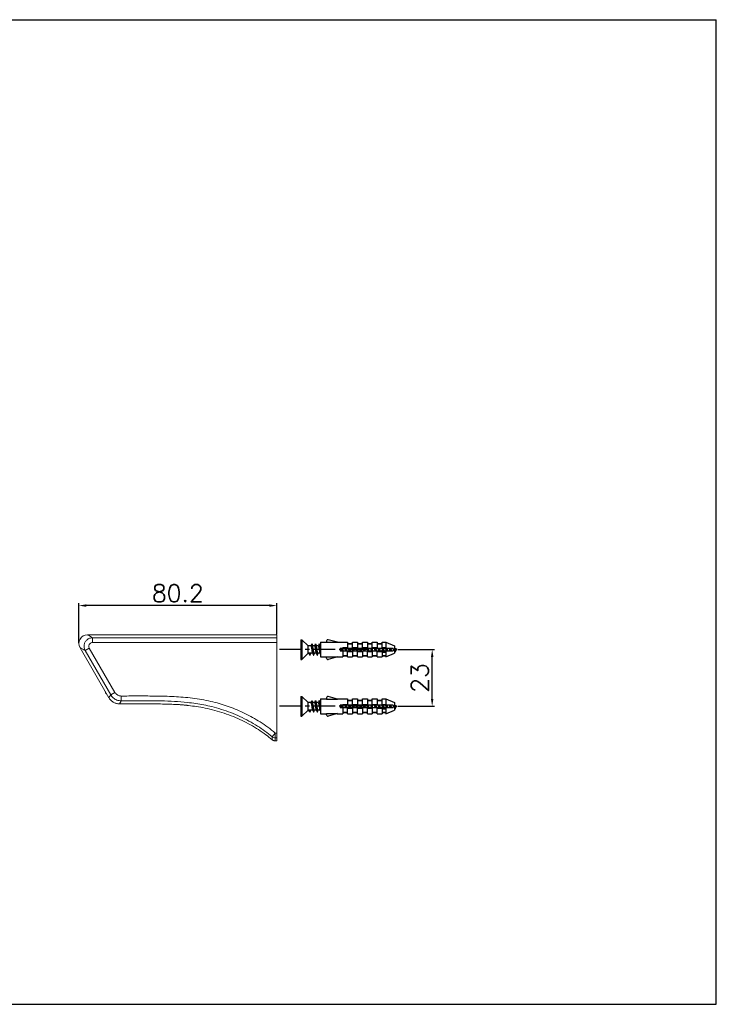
# Model space of a CAD drawing. Extents: x 642 to 1207, y 406 to 805.
# Tile 2 of 2: x 925 to 1207, y 406 to 805. Entities that reach past the tile are written whole.
import ezdxf

# ---------------------------------------------------------------- set-up
doc = ezdxf.new("R2010")
doc.units = 0
doc.header["$LTSCALE"] = 23.1
doc.linetypes.add('CENTER', pattern=[0.6, 0.375, -0.075, 0.075, -0.075])
doc.layers.get('0').update_dxf_attribs({"linetype": 'CONTINUOUS'})
doc.layers.get('Defpoints').update_dxf_attribs({"linetype": 'CONTINUOUS'})
doc.styles.get("Standard").update_dxf_attribs({"font": 'txt.shx', "bigfont": 'whgtxt.shx'})
doc.dimstyles.get("Standard").update_dxf_attribs({"dimtxt": 2.5, "dimasz": 0.18, "dimexe": 0.18, "dimexo": 0.0625, "dimgap": 0.09, "dimtad": 0, "dimtih": 1, "dimtoh": 1, "dimdec": 4, "dimzin": 0, "dimdsep": 46, "dimtxsty": 'Standard', "dimcen": 0.09, "dimadec": 0, "dimazin": 0, "dimtp": 0.001, "dimtm": 0.001, "dimtfac": 1, "dimtdec": 4, "dimtofl": 0, "dimtmove": 0, "dimatfit": 0, "dimfxl": 0, "dimtolj": 1, "dimtzin": 0, "dimarcsym": 0})

# ---------------------------------------------------------------- blocks, each defined once
blk = doc.blocks.new('A$C32A71373')
at = {"color": 2, "linetype": 'Continuous'}
for p, q in [((0, 420), (594, 420)), ((594, 0), (594, 420)), ((0, 0), (594, 0))]:
    blk.add_line(p, q, dxfattribs=at)
blk = doc.blocks.new('A$C4B08682C')
at = {"color": 7, "linetype": 'Continuous'}
for p, q in [((9.7, 31), (10.2, 31)), ((9.7, 31), (9.7, 23)), ((10.2, 31), (12.7, 28.5)), ((10.2, 31), (10.2, 23)), ((13.79, 28.5), (12.7, 28.5)), ((12.7, 25.5), (12.7, 28.5)), ((13.84, 28.66), (13.76, 28.5)), ((14.56, 28.33), (14.5, 28.5)), ((15.29, 28.5), (14.5, 28.5)), ((15.34, 28.66), (15.26, 28.5)), ((16.06, 28.33), (15.98, 28.55)), ((16.79, 28.5), (16, 28.5)), ((17.56, 28.33), (17.48, 28.55)), ((17.7, 28.5), (17.5, 28.5)), ((17.7, 30), (20.2, 30)), ((17.7, 30), (17.7, 24)), ((20.2, 30.5), (20.2, 29.96)), ((20.2, 29.96), (24.65, 29.96)), ((24.65, 29.96), (20.83, 30.98)), ((24.5, 30), (28.7, 30)), ((28.7, 30), (28.7, 29.5)), ((28.7, 29.5), (30.7, 29.5)), ((28.7, 29.35), (30.7, 29.35)), ((28.7, 29.35), (28.7, 27.5)), ((30.7, 30), (32.7, 30)), ((30.7, 29.5), (30.7, 30)), ((30.7, 27.5), (30.7, 29.35)), ((32.7, 30), (32.7, 29.5)), ((32.7, 29.5), (34.7, 29.5)), ((32.7, 29.35), (34.7, 29.35)), ((32.7, 29.35), (32.7, 27.5)), ((34.7, 30), (36.7, 30)), ((34.7, 29.5), (34.7, 30)), ((34.7, 27.5), (34.7, 29.35)), ((36.7, 30), (36.7, 29.5)), ((36.7, 29.5), (38.7, 29.5)), ((36.7, 29.35), (38.7, 29.35)), ((36.7, 29.35), (36.7, 27.5)), ((38.7, 30), (40.7, 30)), ((38.7, 29.5), (38.7, 30)), ((38.7, 27.5), (38.7, 29.35)), ((40.7, 30), (40.7, 29.5)), ((40.7, 29.5), (42.7, 29.5)), ((40.7, 29.35), (42.7, 29.35)), ((40.7, 29.35), (40.7, 27.5)), ((42.7, 30), (44.2, 30)), ((42.7, 29.5), (42.7, 30)), ((42.7, 27.5), (42.7, 29.35)), ((44.2, 30), (47.7, 28.5)), ((44.2, 30), (44.2, 27.5)), ((47.7, 28.5), (47.7, 25.5)), ((10.2, 23), (12.7, 25.5)), ((14.51, 25.5), (12.7, 25.5)), ((13.45, 24.7), (13.04, 25.5)), ((13.69, 25.5), (13.45, 24.7)), ((16.01, 25.5), (15.19, 25.5)), ((17.51, 25.5), (16.69, 25.5)), ((17.7, 24), (20.2, 24)), ((20.2, 24.04), (24.65, 24.04)), ((20.2, 23.5), (20.2, 24.04)), ((24.65, 24.04), (20.83, 23.02)), ((24.5, 24), (26.7, 24)), ((47.2, 27.5), (25.7, 27.5)), ((25.7, 27.5), (25.7, 26.5)), ((25.7, 26.5), (47.2, 26.5)), ((26.7, 27.8), (28.7, 27.8)), ((26.7, 27.8), (26.7, 27.5)), ((26.7, 26.5), (26.7, 24.65)), ((26.7, 24.65), (28.7, 24.65)), ((26.7, 24.5), (28.7, 24.5)), ((26.7, 24.5), (26.7, 24)), ((28.7, 24.65), (28.7, 26.5)), ((28.7, 26.2), (30.7, 26.2)), ((28.7, 24), (28.7, 24.5)), ((28.7, 24), (30.7, 24)), ((30.7, 27.8), (32.7, 27.8)), ((30.7, 26.5), (30.7, 24.65)), ((30.7, 24.65), (32.7, 24.65)), ((30.7, 24.5), (32.7, 24.5)), ((30.7, 24.5), (30.7, 24)), ((32.7, 24.65), (32.7, 26.5)), ((32.7, 26.2), (34.7, 26.2)), ((32.7, 24), (32.7, 24.5)), ((32.7, 24), (34.7, 24)), ((34.7, 27.8), (36.7, 27.8)), ((34.7, 26.5), (34.7, 24.65)), ((34.7, 24.65), (36.7, 24.65)), ((34.7, 24.5), (36.7, 24.5)), ((34.7, 24.5), (34.7, 24)), ((36.7, 24.65), (36.7, 26.5)), ((36.7, 26.2), (38.7, 26.2)), ((36.7, 24), (36.7, 24.5)), ((36.7, 24), (38.7, 24)), ((38.7, 27.8), (40.7, 27.8)), ((38.7, 26.5), (38.7, 24.65)), ((38.7, 24.65), (40.7, 24.65)), ((38.7, 24.5), (40.7, 24.5)), ((38.7, 24.5), (38.7, 24)), ((40.7, 24.65), (40.7, 26.5)), ((40.7, 26.2), (44.2, 26.2)), ((40.7, 24), (40.7, 24.5)), ((40.7, 24), (42.7, 24)), ((42.7, 27.8), (44.2, 27.8)), ((42.7, 26.8), (42.75, 26.51)), ((42.7, 26.2), (42.7, 26.8)), ((42.7, 25.95), (44.2, 25.95)), ((42.7, 25.95), (42.7, 24.65)), ((42.7, 24.65), (44.2, 24.65)), ((42.7, 24.5), (44.2, 24.5)), ((42.7, 24.5), (42.7, 24)), ((44.2, 26.5), (44.2, 24)), ((44.2, 24), (47.7, 25.5)), ((47.2, 27.5), (47.2, 26.5)), ((47.7, 26.24), (47.83, 26.02)), ((9.7, 23), (10.2, 23)), ((9.7, 8), (10.2, 8)), ((9.7, 8), (9.7, 0)), ((10.2, 8), (12.7, 5.5)), ((10.2, 8), (10.2, 0)), ((13.79, 5.5), (12.7, 5.5)), ((12.7, 2.5), (12.7, 5.5)), ((13.84, 5.66), (13.76, 5.5)), ((14.56, 5.33), (14.5, 5.5)), ((15.29, 5.5), (14.5, 5.5)), ((15.34, 5.66), (15.26, 5.5)), ((16.06, 5.33), (15.98, 5.55)), ((16.79, 5.5), (16, 5.5)), ((17.56, 5.33), (17.48, 5.55)), ((17.7, 5.5), (17.5, 5.5)), ((17.7, 7), (20.2, 7)), ((17.7, 7), (17.7, 1)), ((20.2, 7.5), (20.2, 6.96)), ((20.2, 6.96), (24.65, 6.96)), ((24.65, 6.96), (20.83, 7.98)), ((24.5, 7), (28.7, 7)), ((47.2, 4.5), (25.7, 4.5)), ((25.7, 4.5), (25.7, 3.5)), ((26.7, 4.8), (28.7, 4.8)), ((26.7, 4.8), (26.7, 4.5)), ((28.7, 7), (28.7, 6.5)), ((28.7, 6.5), (30.7, 6.5)), ((28.7, 6.35), (30.7, 6.35)), ((28.7, 6.35), (28.7, 4.5)), ((30.7, 7), (32.7, 7)), ((30.7, 6.5), (30.7, 7)), ((30.7, 4.5), (30.7, 6.35)), ((30.7, 4.8), (32.7, 4.8)), ((32.7, 7), (32.7, 6.5)), ((32.7, 6.5), (34.7, 6.5)), ((32.7, 6.35), (34.7, 6.35)), ((32.7, 6.35), (32.7, 4.5)), ((34.7, 7), (36.7, 7)), ((34.7, 6.5), (34.7, 7)), ((34.7, 4.5), (34.7, 6.35)), ((34.7, 4.8), (36.7, 4.8)), ((36.7, 7), (36.7, 6.5)), ((36.7, 6.5), (38.7, 6.5)), ((36.7, 6.35), (38.7, 6.35)), ((36.7, 6.35), (36.7, 4.5)), ((38.7, 7), (40.7, 7)), ((38.7, 6.5), (38.7, 7)), ((38.7, 4.5), (38.7, 6.35)), ((38.7, 4.8), (40.7, 4.8)), ((40.7, 7), (40.7, 6.5)), ((40.7, 6.5), (42.7, 6.5)), ((40.7, 6.35), (42.7, 6.35)), ((40.7, 6.35), (40.7, 4.5)), ((42.7, 7), (44.2, 7)), ((42.7, 6.5), (42.7, 7)), ((42.7, 4.5), (42.7, 6.35)), ((42.7, 4.8), (44.2, 4.8)), ((44.2, 7), (47.7, 5.5)), ((44.2, 7), (44.2, 4.5)), ((47.2, 4.5), (47.2, 3.5)), ((47.7, 5.5), (47.7, 2.5)), ((9.7, 0), (10.2, 0)), ((10.2, 0), (12.7, 2.5)), ((14.51, 2.5), (12.7, 2.5)), ((13.45, 1.7), (13.04, 2.5)), ((13.69, 2.5), (13.45, 1.7)), ((16.01, 2.5), (15.19, 2.5)), ((17.51, 2.5), (16.69, 2.5)), ((17.7, 1), (20.2, 1)), ((20.2, 1.04), (24.65, 1.04)), ((20.2, 0.5), (20.2, 1.04)), ((24.65, 1.04), (20.83, 0.02)), ((24.5, 1), (26.7, 1)), ((25.7, 3.5), (47.2, 3.5)), ((26.7, 3.5), (26.7, 1.65)), ((26.7, 1.65), (28.7, 1.65)), ((26.7, 1.5), (28.7, 1.5)), ((26.7, 1.5), (26.7, 1)), ((28.7, 1.65), (28.7, 3.5)), ((28.7, 3.2), (30.7, 3.2)), ((28.7, 1), (28.7, 1.5)), ((28.7, 1), (30.7, 1)), ((30.7, 3.5), (30.7, 1.65)), ((30.7, 1.65), (32.7, 1.65)), ((30.7, 1.5), (32.7, 1.5)), ((30.7, 1.5), (30.7, 1)), ((32.7, 1.65), (32.7, 3.5)), ((32.7, 3.2), (34.7, 3.2)), ((32.7, 1), (32.7, 1.5)), ((32.7, 1), (34.7, 1)), ((34.7, 3.5), (34.7, 1.65)), ((34.7, 1.65), (36.7, 1.65)), ((34.7, 1.5), (36.7, 1.5)), ((34.7, 1.5), (34.7, 1)), ((36.7, 1.65), (36.7, 3.5)), ((36.7, 3.2), (38.7, 3.2)), ((36.7, 1), (36.7, 1.5)), ((36.7, 1), (38.7, 1)), ((38.7, 3.5), (38.7, 1.65)), ((38.7, 1.65), (40.7, 1.65)), ((38.7, 1.5), (40.7, 1.5)), ((38.7, 1.5), (38.7, 1)), ((40.7, 1.65), (40.7, 3.5)), ((40.7, 3.2), (44.2, 3.2)), ((40.7, 1), (40.7, 1.5)), ((40.7, 1), (42.7, 1)), ((42.7, 3.8), (42.75, 3.51)), ((42.7, 3.2), (42.7, 3.8)), ((42.7, 2.95), (44.2, 2.95)), ((42.7, 2.95), (42.7, 1.65)), ((42.7, 1.65), (44.2, 1.65)), ((42.7, 1.5), (44.2, 1.5)), ((42.7, 1.5), (42.7, 1)), ((44.2, 3.5), (44.2, 1)), ((44.2, 1), (47.7, 2.5)), ((47.7, 3.24), (47.83, 3.02))]:
    blk.add_line(p, q, dxfattribs=at)
at = {"color": 1, "linetype": 'CENTER'}
for p, q in [((37.45, 27), (0, 27)), ((37.45, 4), (0, 4))]:
    blk.add_line(p, q, dxfattribs=at)
at = {"color": 7, "linetype": 'Continuous'}
for points in [[(13.79, 28.5), (13.85, 28.46), (13.91, 28.33), (13.97, 28.12), (14.02, 27.85), (14.08, 27.53), (14.14, 27.17), (14.2, 26.81), (14.25, 26.46), (14.31, 26.15), (14.37, 25.88), (14.43, 25.67), (14.47, 25.57)], [(14.15, 29.25), (14, 28.97), (13.84, 28.66)], [(14.15, 29.25), (14.18, 29.29), (14.23, 29.28), (14.28, 29.17)], [(14.5, 28.5), (14.48, 28.55), (14.37, 28.88), (14.28, 29.17)], [(14.28, 29.17), (14.28, 29.16), (14.34, 28.93), (14.39, 28.61), (14.44, 28.22), (14.49, 27.77), (14.54, 27.28), (14.6, 26.78), (14.65, 26.29), (14.7, 25.83), (14.75, 25.43), (14.81, 25.1), (14.86, 24.87), (14.9, 24.75)], [(15.19, 25.5), (15.13, 25.54), (15.07, 25.67), (15.01, 25.88), (14.96, 26.15), (14.9, 26.46), (14.84, 26.81), (14.79, 27.17), (14.73, 27.53), (14.67, 27.85), (14.61, 28.12), (14.56, 28.33)], [(15.29, 28.5), (15.35, 28.46), (15.41, 28.32), (15.47, 28.12), (15.52, 27.85), (15.58, 27.53), (15.64, 27.18), (15.69, 26.83), (15.75, 26.47), (15.81, 26.15), (15.87, 25.88), (15.93, 25.67), (15.97, 25.57)], [(15.65, 29.25), (15.5, 28.97), (15.34, 28.66)], [(15.65, 29.25), (15.69, 29.3), (15.74, 29.26), (15.78, 29.17)], [(15.98, 28.55), (15.87, 28.88), (15.78, 29.17)], [(15.78, 29.17), (15.8, 29.11), (15.85, 28.86), (15.9, 28.52), (15.95, 28.11), (16.01, 27.65), (16.06, 27.16), (16.11, 26.66), (16.16, 26.17), (16.21, 25.73), (16.27, 25.34), (16.32, 25.04), (16.37, 24.82), (16.4, 24.75)], [(16.69, 25.5), (16.63, 25.54), (16.57, 25.67), (16.52, 25.88), (16.46, 26.15), (16.4, 26.47), (16.34, 26.83), (16.28, 27.18), (16.23, 27.53), (16.17, 27.85), (16.11, 28.12), (16.06, 28.33)], [(17.15, 29.25), (17, 28.97), (16.84, 28.66), (16.76, 28.5)], [(16.79, 28.5), (16.85, 28.46), (16.91, 28.33), (16.96, 28.13), (17.02, 27.86), (17.08, 27.53), (17.14, 27.18), (17.2, 26.82), (17.25, 26.46), (17.31, 26.14), (17.37, 25.87), (17.43, 25.67), (17.47, 25.57)], [(17.15, 29.25), (17.21, 29.3), (17.26, 29.23), (17.28, 29.17)], [(17.48, 28.55), (17.37, 28.88), (17.28, 29.17)], [(17.28, 29.17), (17.31, 29.06), (17.36, 28.78), (17.41, 28.43), (17.47, 28), (17.52, 27.53)], [(17.7, 27.69), (17.67, 27.86), (17.61, 28.13), (17.56, 28.33)], [(13.45, 24.7), (13.5, 24.76), (13.53, 24.83)], [(13.53, 24.83), (13.62, 25.12), (13.73, 25.45), (13.75, 25.5)], [(14.47, 25.57), (14.59, 25.34), (14.75, 25.03), (14.9, 24.75)], [(14.9, 24.75), (14.91, 24.73), (14.96, 24.7), (15.01, 24.79), (15.03, 24.83)], [(15.03, 24.83), (15.12, 25.12), (15.23, 25.45), (15.25, 25.5)], [(15.97, 25.57), (16.09, 25.34), (16.25, 25.03), (16.4, 24.75)], [(16.4, 24.75), (16.42, 24.71), (16.47, 24.71), (16.53, 24.83)], [(16.53, 24.83), (16.62, 25.12), (16.73, 25.45), (16.75, 25.5)], [(17.47, 25.57), (17.59, 25.34), (17.7, 25.13)], [(17.52, 27.53), (17.62, 26.53), (17.67, 26.06), (17.7, 25.86)], [(26.09, 27.5), (26.14, 27.17), (26.2, 26.81), (26.25, 26.5)], [(26.52, 27.5), (26.54, 27.28), (26.6, 26.78), (26.63, 26.5)], [(26.9, 26.5), (26.84, 26.81), (26.79, 27.17), (26.73, 27.5)], [(27.59, 27.5), (27.64, 27.18), (27.69, 26.83), (27.75, 26.5)], [(28.02, 27.5), (28.06, 27.16), (28.11, 26.66), (28.13, 26.5)], [(28.4, 26.5), (28.34, 26.83), (28.28, 27.18), (28.23, 27.5)], [(29.09, 27.5), (29.14, 27.18), (29.2, 26.82), (29.25, 26.5)], [(29.52, 27.5), (29.62, 26.53), (29.63, 26.5)], [(29.9, 26.5), (29.84, 26.82), (29.79, 27.18), (29.73, 27.5)], [(30.59, 27.5), (30.64, 27.18), (30.7, 26.82), (30.75, 26.51)], [(31.02, 27.5), (31.03, 27.41), (31.08, 26.91), (31.13, 26.5)], [(31.4, 26.5), (31.34, 26.82), (31.29, 27.18), (31.23, 27.5)], [(32.09, 27.5), (32.14, 27.17), (32.2, 26.81), (32.25, 26.5)], [(32.52, 27.5), (32.54, 27.28), (32.6, 26.78), (32.63, 26.5)], [(32.9, 26.5), (32.84, 26.81), (32.79, 27.17), (32.73, 27.5)], [(33.59, 27.5), (33.64, 27.18), (33.69, 26.83), (33.75, 26.5)], [(34.02, 27.5), (34.06, 27.16), (34.11, 26.66), (34.13, 26.5)], [(34.4, 26.5), (34.34, 26.83), (34.28, 27.18), (34.23, 27.5)], [(35.09, 27.5), (35.14, 27.18), (35.2, 26.82), (35.25, 26.5)], [(35.52, 27.5), (35.62, 26.53), (35.63, 26.5)], [(35.9, 26.5), (35.84, 26.82), (35.79, 27.18), (35.73, 27.5)], [(36.59, 27.5), (36.64, 27.18), (36.7, 26.82), (36.75, 26.51)], [(37.02, 27.5), (37.03, 27.41), (37.08, 26.91), (37.13, 26.5)], [(37.4, 26.5), (37.34, 26.82), (37.29, 27.18), (37.23, 27.5)], [(38.09, 27.5), (38.14, 27.17), (38.2, 26.81), (38.25, 26.5)], [(38.52, 27.5), (38.54, 27.28), (38.6, 26.78), (38.63, 26.5)], [(38.9, 26.5), (38.84, 26.81), (38.79, 27.17), (38.73, 27.5)], [(39.59, 27.5), (39.64, 27.18), (39.69, 26.83), (39.75, 26.5)], [(40.02, 27.5), (40.06, 27.16), (40.11, 26.66), (40.13, 26.5)], [(40.4, 26.5), (40.34, 26.83), (40.28, 27.18), (40.23, 27.5)], [(41.09, 27.5), (41.14, 27.18), (41.2, 26.82), (41.25, 26.5)], [(41.52, 27.5), (41.62, 26.53), (41.63, 26.5)], [(41.89, 26.5), (41.84, 26.84), (41.78, 27.2), (41.73, 27.5)], [(42.59, 27.5), (42.6, 27.43), (42.65, 27.11), (42.7, 26.8)], [(43.02, 27.5), (43.03, 27.41), (43.08, 26.91), (43.13, 26.5)], [(43.23, 27.5), (43.28, 27.2), (43.34, 26.84), (43.39, 26.5)], [(44.08, 27.5), (44.11, 27.34), (44.17, 27), (44.22, 26.67), (44.25, 26.51)], [(44.52, 27.5), (44.54, 27.32), (44.59, 26.84), (44.63, 26.5)], [(44.73, 27.5), (44.77, 27.23), (44.83, 26.89), (44.89, 26.56), (44.9, 26.5)], [(45.58, 27.5), (45.6, 27.43), (45.66, 27.16), (45.72, 26.89), (45.78, 26.63), (45.81, 26.5)], [(46.01, 27.5), (46.05, 27.22), (46.1, 26.81), (46.14, 26.5)], [(46.2, 27.5), (46.2, 27.5), (46.26, 27.24), (46.32, 26.98), (46.38, 26.72), (46.43, 26.5)], [(47.07, 27.5), (47.07, 27.5), (47.15, 27.32), (47.2, 27.18)], [(47.7, 27.24), (47.75, 27.13), (47.8, 27.02), (47.86, 26.91), (47.92, 26.83), (47.98, 26.77), (48.03, 26.73), (48.09, 26.72)], [(47.7, 26.41), (47.71, 26.37), (47.76, 26.19), (47.81, 26.05), (47.83, 26.02)], [(47.83, 26.02), (47.86, 25.97), (47.92, 25.95), (47.97, 25.97), (48.02, 26.04), (48.07, 26.16), (48.09, 26.21)], [(48.18, 26.74), (48.14, 26.72), (48.09, 26.72)], [(48.09, 26.21), (48.14, 26.33), (48.21, 26.51), (48.28, 26.67)], [(48.28, 26.67), (48.35, 26.81), (48.37, 26.83)], [(13.79, 5.5), (13.85, 5.46), (13.91, 5.33), (13.97, 5.12), (14.02, 4.85), (14.08, 4.53), (14.14, 4.17), (14.2, 3.81), (14.25, 3.46), (14.31, 3.15), (14.37, 2.88), (14.43, 2.67), (14.47, 2.57)], [(14.15, 6.25), (14, 5.97), (13.84, 5.66)], [(14.15, 6.25), (14.18, 6.29), (14.23, 6.28), (14.28, 6.17)], [(14.5, 5.5), (14.48, 5.55), (14.37, 5.88), (14.28, 6.17)], [(14.28, 6.17), (14.28, 6.16), (14.34, 5.93), (14.39, 5.61), (14.44, 5.22), (14.49, 4.77), (14.54, 4.28), (14.6, 3.78), (14.65, 3.29), (14.7, 2.83), (14.75, 2.43), (14.81, 2.1), (14.86, 1.87), (14.9, 1.75)], [(15.19, 2.5), (15.13, 2.54), (15.07, 2.67), (15.01, 2.88), (14.96, 3.15), (14.9, 3.46), (14.84, 3.81), (14.79, 4.17), (14.73, 4.53), (14.67, 4.85), (14.61, 5.12), (14.56, 5.33)], [(15.29, 5.5), (15.35, 5.46), (15.41, 5.32), (15.47, 5.12), (15.52, 4.85), (15.58, 4.53), (15.64, 4.18), (15.69, 3.83), (15.75, 3.47), (15.81, 3.15), (15.87, 2.88), (15.93, 2.67), (15.97, 2.57)], [(15.65, 6.25), (15.5, 5.97), (15.34, 5.66)], [(15.65, 6.25), (15.69, 6.3), (15.74, 6.26), (15.78, 6.17)], [(15.98, 5.55), (15.87, 5.88), (15.78, 6.17)], [(15.78, 6.17), (15.8, 6.11), (15.85, 5.86), (15.9, 5.52), (15.95, 5.11), (16.01, 4.65), (16.06, 4.16), (16.11, 3.66), (16.16, 3.17), (16.21, 2.73), (16.27, 2.34), (16.32, 2.04), (16.37, 1.82), (16.4, 1.75)], [(16.69, 2.5), (16.63, 2.54), (16.57, 2.67), (16.52, 2.88), (16.46, 3.15), (16.4, 3.47), (16.34, 3.83), (16.28, 4.18), (16.23, 4.53), (16.17, 4.85), (16.11, 5.12), (16.06, 5.33)], [(17.15, 6.25), (17, 5.97), (16.84, 5.66), (16.76, 5.5)], [(16.79, 5.5), (16.85, 5.46), (16.91, 5.33), (16.96, 5.13), (17.02, 4.86), (17.08, 4.53), (17.14, 4.18), (17.2, 3.82), (17.25, 3.46), (17.31, 3.14), (17.37, 2.87), (17.43, 2.67), (17.47, 2.57)], [(17.15, 6.25), (17.21, 6.3), (17.26, 6.23), (17.28, 6.17)], [(17.48, 5.55), (17.37, 5.88), (17.28, 6.17)], [(17.28, 6.17), (17.31, 6.06), (17.36, 5.78), (17.41, 5.43), (17.47, 5), (17.52, 4.53)], [(17.52, 4.53), (17.62, 3.53), (17.67, 3.06), (17.7, 2.86)], [(17.7, 4.69), (17.67, 4.86), (17.61, 5.13), (17.56, 5.33)], [(26.09, 4.5), (26.14, 4.17), (26.2, 3.81), (26.25, 3.5)], [(26.52, 4.5), (26.54, 4.28), (26.6, 3.78), (26.63, 3.5)], [(26.9, 3.5), (26.84, 3.81), (26.79, 4.17), (26.73, 4.5)], [(27.59, 4.5), (27.64, 4.18), (27.69, 3.83), (27.75, 3.5)], [(28.02, 4.5), (28.06, 4.16), (28.11, 3.66), (28.13, 3.5)], [(28.4, 3.5), (28.34, 3.83), (28.28, 4.18), (28.23, 4.5)], [(29.09, 4.5), (29.14, 4.18), (29.2, 3.82), (29.25, 3.5)], [(29.52, 4.5), (29.62, 3.53), (29.63, 3.5)], [(29.9, 3.5), (29.84, 3.82), (29.79, 4.18), (29.73, 4.5)], [(30.59, 4.5), (30.64, 4.18), (30.7, 3.82), (30.75, 3.51)], [(31.02, 4.5), (31.03, 4.41), (31.08, 3.91), (31.13, 3.5)], [(31.4, 3.5), (31.34, 3.82), (31.29, 4.18), (31.23, 4.5)], [(32.09, 4.5), (32.14, 4.17), (32.2, 3.81), (32.25, 3.5)], [(32.52, 4.5), (32.54, 4.28), (32.6, 3.78), (32.63, 3.5)], [(32.9, 3.5), (32.84, 3.81), (32.79, 4.17), (32.73, 4.5)], [(33.59, 4.5), (33.64, 4.18), (33.69, 3.83), (33.75, 3.5)], [(34.02, 4.5), (34.06, 4.16), (34.11, 3.66), (34.13, 3.5)], [(34.4, 3.5), (34.34, 3.83), (34.28, 4.18), (34.23, 4.5)], [(35.09, 4.5), (35.14, 4.18), (35.2, 3.82), (35.25, 3.5)], [(35.52, 4.5), (35.62, 3.53), (35.63, 3.5)], [(35.9, 3.5), (35.84, 3.82), (35.79, 4.18), (35.73, 4.5)], [(36.59, 4.5), (36.64, 4.18), (36.7, 3.82), (36.75, 3.51)], [(37.02, 4.5), (37.03, 4.41), (37.08, 3.91), (37.13, 3.5)], [(37.4, 3.5), (37.34, 3.82), (37.29, 4.18), (37.23, 4.5)], [(38.09, 4.5), (38.14, 4.17), (38.2, 3.81), (38.25, 3.5)], [(38.52, 4.5), (38.54, 4.28), (38.6, 3.78), (38.63, 3.5)], [(38.9, 3.5), (38.84, 3.81), (38.79, 4.17), (38.73, 4.5)], [(39.59, 4.5), (39.64, 4.18), (39.69, 3.83), (39.75, 3.5)], [(40.02, 4.5), (40.06, 4.16), (40.11, 3.66), (40.13, 3.5)], [(40.4, 3.5), (40.34, 3.83), (40.28, 4.18), (40.23, 4.5)], [(41.09, 4.5), (41.14, 4.18), (41.2, 3.82), (41.25, 3.5)], [(41.52, 4.5), (41.62, 3.53), (41.63, 3.5)], [(41.89, 3.5), (41.84, 3.84), (41.78, 4.2), (41.73, 4.5)], [(42.59, 4.5), (42.6, 4.43), (42.65, 4.11), (42.7, 3.8)], [(43.02, 4.5), (43.03, 4.41), (43.08, 3.91), (43.13, 3.5)], [(43.23, 4.5), (43.28, 4.2), (43.34, 3.84), (43.39, 3.5)], [(44.08, 4.5), (44.11, 4.34), (44.17, 4), (44.22, 3.67), (44.25, 3.51)], [(44.52, 4.5), (44.54, 4.32), (44.59, 3.84), (44.63, 3.5)], [(44.73, 4.5), (44.77, 4.23), (44.83, 3.89), (44.89, 3.56), (44.9, 3.5)], [(45.58, 4.5), (45.6, 4.43), (45.66, 4.16), (45.72, 3.89), (45.78, 3.63), (45.81, 3.5)], [(46.01, 4.5), (46.05, 4.22), (46.1, 3.81), (46.14, 3.5)], [(46.2, 4.5), (46.2, 4.5), (46.26, 4.24), (46.32, 3.98), (46.38, 3.72), (46.43, 3.5)], [(47.07, 4.5), (47.07, 4.5), (47.15, 4.32), (47.2, 4.18)], [(47.7, 4.24), (47.75, 4.13), (47.8, 4.02), (47.86, 3.91), (47.92, 3.83), (47.98, 3.77), (48.03, 3.73), (48.09, 3.72)], [(13.45, 1.7), (13.5, 1.76), (13.53, 1.83)], [(13.53, 1.83), (13.62, 2.12), (13.73, 2.45), (13.75, 2.5)], [(14.47, 2.57), (14.59, 2.34), (14.75, 2.03), (14.9, 1.75)], [(14.9, 1.75), (14.91, 1.73), (14.96, 1.7), (15.01, 1.79), (15.03, 1.83)], [(15.03, 1.83), (15.12, 2.12), (15.23, 2.45), (15.25, 2.5)], [(15.97, 2.57), (16.09, 2.34), (16.25, 2.03), (16.4, 1.75)], [(16.4, 1.75), (16.42, 1.71), (16.47, 1.71), (16.53, 1.83)], [(16.53, 1.83), (16.62, 2.12), (16.73, 2.45), (16.75, 2.5)], [(17.47, 2.57), (17.59, 2.34), (17.7, 2.13)], [(47.7, 3.41), (47.71, 3.37), (47.76, 3.19), (47.81, 3.05), (47.83, 3.02)], [(47.83, 3.02), (47.86, 2.97), (47.92, 2.95), (47.97, 2.97), (48.02, 3.04), (48.07, 3.16), (48.09, 3.21)], [(48.18, 3.74), (48.14, 3.72), (48.09, 3.72)], [(48.09, 3.21), (48.14, 3.33), (48.21, 3.51), (48.28, 3.67)], [(48.28, 3.67), (48.35, 3.81), (48.37, 3.83)]]:
    blk.add_lwpolyline(points, dxfattribs=at)
for centre, radius, start, end in [((20.7, 30.5), 0.5, 75, 180), ((42.7, 15.75), 12.75, 61.9275, 66.8526), ((42.7, 38.25), 12.75, 295.4837, 298.0725), ((20.7, 23.5), 0.5, 180, 285), ((20.7, 7.5), 0.5, 75, 180), ((42.7, -7.25), 12.75, 61.9275, 66.8526), ((42.7, 15.25), 12.75, 295.4837, 298.0725), ((20.7, 0.5), 0.5, 180, 285)]:
    blk.add_arc(centre, radius, start, end, dxfattribs=at)
blk = doc.blocks.new('*D73')
at = {"color": 2, "lineweight": -2, "transparency": 16777216}
for p, q in [((1077.78, 549.53), (1092.75, 549.53)), ((1091.75, 529.53), (1091.75, 546.53)), ((1077.78, 526.53), (1092.75, 526.53))]:
    blk.add_line(p, q, dxfattribs=at)
at = {"color": 2, "transparency": 16777216}
for points in [[(1091.25, 546.53), (1092.25, 546.53), (1091.75, 549.53)], [(1091.25, 529.53), (1092.25, 529.53), (1091.75, 526.53)]]:
    blk.add_solid(points, dxfattribs=at)
at = {"layer": 'Defpoints', "color": 0, "transparency": 16777216}
for p in [(1077.48, 549.53), (1091.75, 549.53), (1077.48, 526.53)]:
    blk.add_point(p, dxfattribs=at)
at = {"color": 2, "transparency": 16777216, "insert": (1086.75, 538.03), "char_height": 7, "attachment_point": 5, "rotation": 90}
blk.add_mtext('\\A1;23', dxfattribs=at)
blk = doc.blocks.new('*D83')
at = {"color": 2, "lineweight": -2, "transparency": 16777216}
for p, q in [((948.6, 552.33), (948.6, 568.37)), ((1025.78, 567.37), (951.6, 567.37)), ((1028.78, 555.83), (1028.78, 568.37))]:
    blk.add_line(p, q, dxfattribs=at)
at = {"color": 2, "transparency": 16777216}
for points in [[(951.6, 567.87), (951.6, 566.87), (948.6, 567.37)], [(1025.78, 567.87), (1025.78, 566.87), (1028.78, 567.37)]]:
    blk.add_solid(points, dxfattribs=at)
at = {"layer": 'Defpoints', "color": 0, "transparency": 16777216}
for p in [(948.6, 567.37), (1028.78, 555.53), (948.6, 552.03)]:
    blk.add_point(p, dxfattribs=at)
at = {"color": 2, "transparency": 16777216, "insert": (988.69, 572.37), "char_height": 7, "attachment_point": 5}
blk.add_mtext('\\A1;80.2', dxfattribs=at)
blk = doc.blocks.new('A$C017A2993')
at = {"color": 7, "linetype": 'Continuous', "lineweight": 15}
for p, q in [((80.18, 43), (3.5, 43)), ((5.5, 39.83), (5.5, 41.81)), ((5.5, 41.81), (80.18, 41.81)), ((80.18, 41.81), (80.18, 43)), ((80.18, 41.81), (80.18, 39.83)), ((0.47, 37.75), (12.15, 17.5)), ((4.22, 37.61), (2.5, 36.62)), ((12.87, 18.67), (2.5, 36.62)), ((4.22, 37.61), (14.58, 19.66)), ((80.18, 39.83), (5.5, 39.83)), ((80.18, 39.83), (80.18, 3.18)), ((14.58, 19.66), (12.87, 18.67)), ((17.15, 18.18), (17.15, 16.2)), ((79.54, 3.18), (78.26, 1.67)), ((79.54, 3.18), (79.54, 1.2)), ((79.54, 3.18), (80.18, 3.18)), ((80.18, 1.2), (79.54, 1.2)), ((79.55, 0), (80.18, 0)), ((80.18, 3.18), (80.18, 1.2)), ((80.18, 0), (80.18, 1.2))]:
    blk.add_line(p, q, dxfattribs=at)
at = {"color": 8, "linetype": 'Continuous', "lineweight": 15, "flags": 128}
blk.add_lwpolyline([(10.71, 20), (10.7, 20), (10.69, 20.01)], dxfattribs=at)
at = {"color": 7, "linetype": 'Continuous', "lineweight": 15}
for centre, radius, start, end in [((3.5, 39.5), 3.5, 89.9842, 209.9916), ((11.69, 20.01), 1, 180.0093, 242.1416), ((79.54, 3.22), 2.01, 230.3787, 270.0478)]:
    blk.add_arc(centre, radius, start, end, dxfattribs=at)
for points, knots in [([(2.5, 36.62), (2.46, 36.7), (2.34, 36.94), (2.18, 37.38), (2.08, 37.93), (2.07, 38.5), (2.14, 39.06), (2.31, 39.6), (2.56, 40.11), (2.9, 40.59), (3.32, 41), (3.8, 41.35), (4.34, 41.6), (4.91, 41.77), (5.3, 41.8), (5.5, 41.81)], [0, 0, 0, 0, 0.0366423, 0.1145134, 0.1944519, 0.2713409, 0.3502534, 0.4278692, 0.5075924, 0.5875097, 0.6697348, 0.7516494, 0.8360264, 0.9168542, 1, 1, 1, 1]), ([(5.5, 39.83), (5.33, 39.82), (4.98, 39.79), (4.53, 39.52), (4.19, 39.14), (4.01, 38.68), (3.99, 38.18), (4.1, 37.82), (4.2, 37.65), (4.22, 37.61)], [0, 0, 0, 0, 0.165799, 0.331827, 0.4924, 0.648165, 0.8035, 0.962649, 1, 1, 1, 1]), ([(12.16, 17.51), (12.24, 17.37), (12.42, 17.07), (12.76, 16.66), (13.17, 16.25), (13.64, 15.88), (14.15, 15.56), (14.69, 15.32), (15.24, 15.15), (15.78, 15.04), (16.2, 15), (16.44, 15), (16.49, 15.01)], [0, 0, 0, 0, 0.091858, 0.198153, 0.304818, 0.423397, 0.538708, 0.650657, 0.759582, 0.865691, 0.969095, 1, 1, 1, 1]), ([(17.15, 16.2), (16.84, 16.22), (16.23, 16.26), (15.38, 16.51), (14.6, 16.89), (13.92, 17.38), (13.33, 17.97), (13.02, 18.44), (12.87, 18.67)], [0, 0, 0, 0, 0.174636, 0.355343, 0.514346, 0.677905, 0.836693, 1, 1, 1, 1]), ([(14.58, 19.66), (14.67, 19.52), (14.85, 19.24), (15.2, 18.89), (15.61, 18.59), (16.07, 18.36), (16.59, 18.21), (16.96, 18.19), (17.15, 18.18)], [0, 0, 0, 0, 0.158825, 0.32223, 0.481064, 0.644542, 0.819178, 1, 1, 1, 1]), ([(17.15, 18.18), (19.21, 18.18), (23.34, 18.19), (29.54, 18.19), (34.92, 18.11), (39.48, 17.92), (43.22, 17.64), (46.95, 17.21), (50.66, 16.62), (54.22, 15.84), (57.63, 14.9), (60.88, 13.82), (64.1, 12.56), (67.28, 11.12), (70.4, 9.49), (73.51, 7.65), (76.59, 5.58), (78.56, 3.98), (79.54, 3.18)], [0, 0, 0, 0, 0.094172, 0.188343, 0.282502, 0.339509, 0.396605, 0.453686, 0.510692, 0.567623, 0.619737, 0.671886, 0.724, 0.77745, 0.830939, 0.884384, 0.942197, 1, 1, 1, 1]), ([(78.26, 1.67), (77.31, 2.44), (75.41, 3.98), (72.27, 6.09), (68.89, 8.08), (65.28, 9.89), (61.55, 11.47), (57.73, 12.81), (54.07, 13.84), (50.6, 14.61), (47.33, 15.18), (43.35, 15.67), (38.67, 16.03), (33.3, 16.22), (27.91, 16.26), (22.53, 16.22), (18.94, 16.21), (17.15, 16.2)], [0, 0, 0, 0, 0.056888, 0.113785, 0.176396, 0.239198, 0.302077, 0.364903, 0.427533, 0.479056, 0.530611, 0.582143, 0.665632, 0.749156, 0.832764, 0.916409, 1, 1, 1, 1]), ([(16.49, 15), (18.66, 15), (23.08, 15), (29.71, 14.99), (35.02, 14.94), (38.07, 14.79), (38.93, 14.74)], [0, 0, 0, 0, 0.2898632, 0.591406, 0.8853587, 1, 1, 1, 1]), ([(44.42, 14.32), (44.42, 14.32), (44.42, 14.32), (44.33, 14.34), (44.16, 14.36), (43.93, 14.39), (43.63, 14.42), (43.27, 14.47), (42.87, 14.51), (42.44, 14.55), (41.98, 14.59), (41.51, 14.63), (41.05, 14.66), (40.6, 14.69), (40.19, 14.71), (39.82, 14.73), (39.5, 14.74), (39.25, 14.75), (39.06, 14.75), (38.95, 14.75), (38.94, 14.75), (38.93, 14.75)], [0, 0, 0, 0, 0.037895, 0.090284, 0.144186, 0.196724, 0.250763, 0.303717, 0.358189, 0.411449, 0.466254, 0.519506, 0.574313, 0.627364, 0.681964, 0.734846, 0.789265, 0.842089, 0.896444, 0.949272, 1, 1, 1, 1]), ([(44.42, 14.31), (45.47, 14.19), (47.71, 13.93), (51.27, 13.28), (55.07, 12.39), (58.9, 11.23), (62.59, 9.85), (66.13, 8.28), (69.52, 6.53), (72.72, 4.6), (75.65, 2.61), (77.42, 1.15), (78.25, 0.47)], [0, 0, 0, 0, 0.08522, 0.183081, 0.292583, 0.400429, 0.506616, 0.611071, 0.713741, 0.814613, 0.913537, 1, 1, 1, 1]), ([(78.26, 0.48), (78.3, 0.44), (78.42, 0.33), (78.68, 0.19), (79, 0.07), (79.3, 0), (79.48, 0.01), (79.55, 0.01)], [0, 0, 0, 0, 0.117562, 0.360178, 0.608334, 0.859367, 1, 1, 1, 1])]:
    blk.add_open_spline(points, degree=3, knots=knots, dxfattribs=at)
at = {"color": 8, "linetype": 'Continuous', "lineweight": 15}
for points, knots in [([(3.5, 43), (3.5, 43), (3.45, 43.03), (3.6, 42.94), (3.96, 42.73), (4.58, 42.36), (5.19, 41.99), (5.5, 41.81)], [0, 0, 0, 0, 0.000439, 0.24751, 0.494586, 0.747285, 1, 1, 1, 1]), ([(2.5, 36.62), (2.2, 36.79), (1.59, 37.13), (0.95, 37.48), (0.57, 37.69), (0.42, 37.77), (0.47, 37.75), (0.47, 37.75)], [0, 0, 0, 0, 0.246527, 0.494306, 0.746193, 0.999568, 1, 1, 1, 1]), ([(12.16, 17.51), (12.16, 17.51), (12.15, 17.49), (12.19, 17.56), (12.29, 17.72), (12.44, 17.96), (12.62, 18.27), (12.79, 18.54), (12.87, 18.67)], [0, 0, 0, 0, 0.032394, 0.267445, 0.450193, 0.632941, 0.81647, 1, 1, 1, 1]), ([(17.15, 16.2), (17.07, 16.06), (16.92, 15.79), (16.75, 15.47), (16.61, 15.23), (16.52, 15.07), (16.48, 14.99), (16.49, 15.01), (16.49, 15.01)], [0, 0, 0, 0, 0.182743, 0.365678, 0.549199, 0.732916, 0.966233, 1, 1, 1, 1]), ([(78.25, 0.48), (78.25, 0.49), (78.25, 0.52), (78.25, 0.75), (78.26, 1.11), (78.26, 1.48), (78.26, 1.67)], [0, 0, 0, 0, 0.24829, 0.49797, 0.748793, 1, 1, 1, 1]), ([(79.54, 1.2), (79.55, 1.02), (79.55, 0.65), (79.55, 0.28), (79.55, 0.04), (79.55, 0.01), (79.55, 0)], [0, 0, 0, 0, 0.2492704, 0.4989224, 0.7497316, 1, 1, 1, 1])]:
    blk.add_open_spline(points, degree=3, knots=knots, dxfattribs=at)

msp = doc.modelspace()

# ---------------------------------------------------------------- block references
at = {"xscale": 0.9504, "yscale": 0.9504, "zscale": 0.9504}
msp.add_blockref('A$C32A71373', (642.34, 405.72), dxfattribs=at)
for name, p in [('A$C017A2993', (948.6, 512.53)), ('A$C4B08682C', (1028.78, 522.53))]:
    msp.add_blockref(name, p)

# ---------------------------------------------------------------- dimensions: what is measured, and where the dimension line sits
dim = msp.add_linear_dim(base=(948.6, 567.37), p1=(1028.78, 555.53), p2=(948.6, 552.03), dimstyle='Standard', override={"dimtxt": 7, "dimasz": 3, "dimexe": 1, "dimexo": 0.3, "dimgap": 1.5, "dimtad": 1, "dimtih": 0, "dimtoh": 0, "dimdec": 1, "dimzin": 8, "dimcen": 0, "dimclrd": 2, "dimclre": 2, "dimclrt": 2, "dimazin": 2, "dimtp": 0.1, "dimtm": 0, "dimtfac": 0.5, "dimtdec": 1, "dimatfit": 3, "dimfxl": 2.5, "dimarcsym": 1})
dim.commit()
dim.dimension.update_dxf_attribs({"geometry": '*D83', "text_midpoint": (988.69, 567.37), "dimtype": 160})
dim = msp.add_linear_dim(base=(1091.75, 549.53), p1=(1077.48, 526.53), p2=(1077.48, 549.53), angle=90, dimstyle='Standard', override={"dimtxt": 7, "dimasz": 3, "dimexe": 1, "dimexo": 0.3, "dimgap": 1.5, "dimtad": 1, "dimtih": 0, "dimtoh": 0, "dimdec": 1, "dimzin": 8, "dimcen": 0, "dimclrd": 2, "dimclre": 2, "dimclrt": 2, "dimazin": 2, "dimtp": 0.1, "dimtm": 0, "dimtfac": 0.5, "dimtdec": 1, "dimatfit": 3, "dimfxl": 2.5, "dimarcsym": 1})
dim.commit()
dim.dimension.update_dxf_attribs({"geometry": '*D73', "text_midpoint": (1086.75, 538.03)})

doc.saveas('drawing.dxf')
